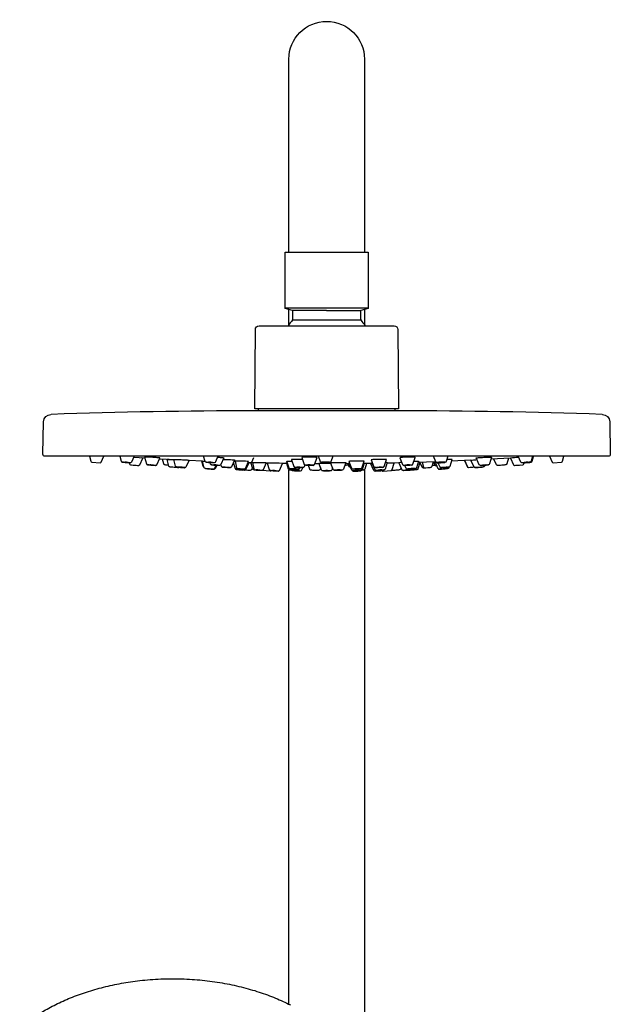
# Model space of a CAD drawing. Header units: millimetres. Extents: x -136 to 138, y -20 to 1247.
# Tile 8 of 8: x -81 to 75, y 986 to 1247. Entities that reach past the tile are written whole.
import ezdxf

# ---------------------------------------------------------------- set-up
doc = ezdxf.new("R2010")
doc.units = ezdxf.units.MM
doc.header["$MEASUREMENT"] = 0
doc.layers.add('DETAIL', color=7, linetype='Continuous', true_color=0x000000)

# ---------------------------------------------------------------- blocks, each defined once
blk = doc.blocks.new('241500_f')
at = {"layer": 'DETAIL'}
for p, q in [((-10, 1191.48), (-10, 1236.4)), ((10, 1236.4), (10, 1185.4)), ((-10, 1185.4), (-10, 1191.48)), ((-11, 1170.62), (-11, 1185.4)), ((-11, 1185.4), (11, 1185.4)), ((11, 1185.4), (11, 1170.47)), ((-11, 1170.47), (-11, 1170.62)), ((-11, 1170.62), (0, 1170.62)), ((-9, 1169.9), (-11, 1170.47)), ((-10, 1166.13), (-10, 1170.19)), ((-9, 1169.9), (-9, 1167.44)), ((0, 1169.9), (-9, 1169.9)), ((0, 1170.62), (11, 1170.62)), ((0, 1169.9), (9, 1169.9)), ((11, 1170.47), (9, 1169.9)), ((9, 1167.44), (9, 1169.9)), ((10, 1170.19), (10, 1166.13)), ((-9, 1167.44), (9, 1167.44)), ((-19, 1143.9), (-18.85, 1164.91)), ((-17.85, 1165.9), (17.85, 1165.9)), ((18.85, 1164.91), (19, 1143.9)), ((19, 1143.9), (-19, 1143.9)), ((19, 1143.4), (-19, 1143.4)), ((-18, 1143.4), (-18, 1143.9)), ((18, 1143.9), (18, 1143.4)), ((-74.99, 1131.91), (-74.84, 1140.51)), ((72.91, 1142.47), (72.91, 1142.47)), ((74.84, 1140.51), (74.99, 1131.91)), ((74.49, 1131.4), (-74.49, 1131.4)), ((-62.7, 1131.4), (-62.35, 1130.09)), ((-59.62, 1129.85), (-58.89, 1131.4)), ((-54.67, 1131.31), (-55.98, 1131.4)), ((-54.69, 1131.4), (-54.32, 1130.07)), ((-50.89, 1131.4), (-51.59, 1129.86)), ((-48.04, 1130.87), (-51.04, 1131.06)), ((-50.76, 1131.07), (-50.99, 1131.08)), ((-49.42, 1129.13), (-48.59, 1130.91)), ((-48.59, 1130.91), (-48.97, 1130.94)), ((-47.93, 1131.18), (-48.12, 1131.17)), ((-48.12, 1131.17), (-47.62, 1129.36)), ((-44.89, 1129.14), (-44.07, 1130.93)), ((-40.4, 1130.44), (-44.2, 1130.65)), ((-43.07, 1129.35), (-43.43, 1130.6)), ((-42.16, 1130.57), (-40.42, 1130.49)), ((-41.69, 1128.78), (-42.16, 1130.53)), ((-41.61, 1130.53), (-42.14, 1130.56)), ((-40.44, 1130.56), (-40.32, 1130.57)), ((-39.95, 1128.78), (-40.44, 1130.56)), ((-36.38, 1130.36), (-37.22, 1128.55)), ((-32.81, 1130.09), (-36.44, 1130.25)), ((-32.63, 1128.76), (-33.02, 1130.1)), ((-32.34, 1128.36), (-32.82, 1130.13)), ((-32.82, 1130.13), (-32.75, 1130.13)), ((-32.75, 1130.13), (-32.13, 1130.12)), ((-32.1, 1130.02), (-32.54, 1131.4)), ((-28.74, 1131.4), (-29.37, 1129.9)), ((-27.2, 1130.97), (-27.96, 1129.18)), ((-24.36, 1130.39), (-25.13, 1128.59)), ((-24.47, 1130.13), (-24.15, 1130.13)), ((-24.15, 1130.13), (-23.81, 1128.37)), ((-19.35, 1130.98), (-19.84, 1129.79)), ((-9.95, 1128.28), (-10.56, 1130.07)), ((-9.32, 1130.48), (-8.69, 1128.68)), ((-6.56, 1131.06), (-5.92, 1129.26)), ((-3.18, 1129.24), (-2.51, 1131.04)), ((-1.65, 1129.96), (-2.18, 1131.4)), ((1.62, 1131.4), (1.09, 1129.96)), ((9.34, 1128.27), (9.95, 1130.07)), ((11.73, 1130.43), (12.45, 1128.62)), ((15.19, 1128.7), (15.79, 1130.5)), ((19.35, 1130.99), (20.08, 1129.2)), ((22.82, 1129.3), (23.4, 1131.1)), ((23.09, 1130.12), (23.68, 1130.13)), ((24.29, 1130.1), (23.76, 1128.33)), ((28.88, 1129.9), (28.26, 1131.4)), ((32.05, 1131.4), (31.62, 1130.02)), ((32.67, 1130.57), (31.79, 1130.56)), ((32.63, 1128.76), (33.15, 1130.54)), ((38.13, 1130.33), (33.02, 1130.1)), ((36.44, 1130.25), (37.22, 1128.55)), ((37.3, 1128.55), (36.55, 1130.25)), ((38.96, 1128.55), (38.11, 1130.36)), ((40.33, 1129.15), (39.53, 1130.94)), ((39.75, 1130.46), (39.6, 1130.45)), ((43.58, 1131.15), (43.07, 1129.35)), ((48.59, 1130.91), (43.43, 1130.6)), ((44.88, 1129.14), (44.2, 1130.65)), ((48.04, 1130.87), (47.62, 1129.36)), ((48.58, 1130.92), (49.41, 1129.13)), ((51.3, 1129.86), (50.61, 1131.4)), ((54.41, 1131.4), (54.04, 1130.07)), ((54.32, 1130.07), (54.67, 1131.31)), ((55.98, 1131.4), (54.38, 1131.29)), ((58.89, 1131.4), (59.62, 1129.85)), ((62.35, 1130.09), (62.7, 1131.4)), ((-62.07, 1129.86), (-59.89, 1129.67)), ((-53.4, 1129.81), (-53.47, 1129.81)), ((-52.54, 1129.73), (-52.47, 1129.73)), ((-52.23, 1129.68), (-52.15, 1129.37)), ((-51.9, 1129.68), (-51.94, 1129.67)), ((-46.72, 1129.1), (-46.76, 1129.09)), ((-45.81, 1129.01), (-45.77, 1129.01)), ((-38.1, 1128.43), (-38.13, 1128.43)), ((-32.06, 1128.14), (-32.08, 1128.14)), ((-30.7, 1129.32), (-30.81, 1129.69)), ((-30.5, 1128.01), (-30.51, 1128.01)), ((-29.91, 1127.96), (-29.94, 1127.96)), ((-29.92, 1127.96), (-29.91, 1127.96)), ((-29.83, 1129.68), (-29.89, 1129.68)), ((-29.81, 1127.97), (-29.85, 1127.96)), ((-29.76, 1127.96), (-29.82, 1127.96)), ((-29.61, 1128.13), (-29.22, 1128.97)), ((-29.06, 1128.97), (-29.44, 1128.13)), ((-27.99, 1129.13), (-27.87, 1128.74)), ((-24.21, 1128.33), (-24.63, 1129.76)), ((-24.12, 1128.05), (-24.19, 1128.28)), ((-23.22, 1127.77), (-22.34, 1127.69)), ((-21.69, 1127.64), (-21.7, 1127.64)), ((-21.47, 1128.16), (-20.67, 1129.99)), ((-20.54, 1129.67), (-21.41, 1127.81)), ((-20.01, 1129.66), (-20.54, 1129.67)), ((-20.04, 1129.78), (-19.62, 1129.79)), ((-19.54, 1128.03), (-20.04, 1129.78)), ((-19.64, 1128.4), (-19.91, 1127.82)), ((-19.62, 1129.79), (-19.25, 1128.05)), ((-14.92, 1127.47), (-17.03, 1127.65)), ((-15.98, 1129.69), (-16.8, 1127.84)), ((-15.69, 1129.56), (-16.04, 1129.57)), ((-15.43, 1129.6), (-15.7, 1129.6)), ((-15.7, 1129.6), (-15.21, 1127.86)), ((-14.29, 1127.61), (-14.35, 1127.6)), ((-13.43, 1127.52), (-13.36, 1127.52)), ((-12.47, 1127.65), (-11.63, 1129.52)), ((-10.56, 1129.47), (-11.64, 1129.49)), ((-10.65, 1129.76), (-10.46, 1129.78)), ((-10.07, 1127.98), (-10.65, 1129.76)), ((-10, 986.62), (-10, 1127.86)), ((-7.81, 1127.65), (-7.95, 1127.65)), ((-7.67, 1127.97), (-7.43, 1127.93)), ((-7.32, 1127.89), (-7.14, 1128.37)), ((-7.14, 1128.37), (-7.21, 1128.21)), ((-7.08, 1128.5), (-7.1, 1128.43)), ((-6.32, 1128.42), (-6.62, 1127.69)), ((-5.78, 1129.09), (-5.95, 1128.64)), ((-4.48, 1127.94), (-4.84, 1128.97)), ((-1.97, 1129.4), (-3.12, 1129.41)), ((-1.37, 1127.76), (-2.03, 1129.56)), ((-1.58, 1128.32), (-1.74, 1127.91)), ((-1.13, 1129.71), (-1.19, 1129.71)), ((-0.08, 1129.67), (-0.18, 1129.67)), ((0, 1129.6), (1.1, 1129.6)), ((1.75, 1127.93), (1.05, 1129.73)), ((1.58, 1128.32), (1.37, 1127.76)), ((5.11, 1129.74), (4.48, 1127.94)), ((5.9, 1129.42), (4.99, 1129.42)), ((5.96, 1128.63), (5.65, 1129.42)), ((5.86, 1129.54), (6.08, 1129.56)), ((6.62, 1127.69), (5.86, 1129.54)), ((5.89, 1130.03), (6.6, 1128.21)), ((8.95, 1128.03), (8.86, 1128.01)), ((9.92, 1129.58), (9.36, 1127.81)), ((9.79, 1129.59), (9.92, 1129.58)), ((11.64, 1129.49), (9.88, 1129.46)), ((10, 1127.86), (10, 977.84)), ((10.56, 1129.47), (10.06, 1127.97)), ((11.63, 1129.53), (11.99, 1129.54)), ((12.47, 1127.65), (11.63, 1129.53)), ((12.01, 1129.71), (11.92, 1129.7)), ((11.92, 1129.7), (12.71, 1127.86)), ((13.37, 1128.47), (13.39, 1128.44)), ((14.92, 1127.47), (17.09, 1127.66)), ((15.98, 1129.77), (15.45, 1128)), ((17.81, 1129.6), (15.92, 1129.56)), ((17.25, 1127.64), (17.04, 1127.65)), ((17.1, 1127.66), (17.14, 1127.65)), ((17.35, 1127.88), (17.81, 1129.6)), ((19.08, 1129.63), (17.81, 1129.6)), ((19.06, 1129.68), (19.91, 1127.82)), ((19.64, 1128.4), (19.54, 1128.03)), ((21.02, 1128.16), (20.67, 1128.97)), ((21.48, 1127.72), (21.54, 1127.68)), ((24.6, 1129.79), (24.14, 1128.05)), ((28.61, 1129.92), (24.19, 1129.77)), ((24.63, 1129.76), (25.14, 1128.58)), ((25.24, 1129.81), (25.62, 1128.55)), ((27.87, 1128.74), (28.23, 1129.91)), ((28.33, 1129.91), (28.54, 1129.13)), ((28.84, 1129.99), (28.59, 1129.97)), ((28.59, 1129.97), (29.44, 1128.13)), ((28.7, 1128.96), (29.06, 1128.97)), ((29.4, 1129.68), (29.89, 1128.57)), ((29.96, 1127.96), (29.91, 1127.96)), ((30.1, 1129.68), (30.03, 1129.68)), ((30.35, 1128.01), (30.33, 1128.01)), ((31.2, 1129.77), (31.09, 1129.75)), ((31.31, 1128.09), (31.32, 1128.09)), ((31.55, 1128.09), (31.48, 1128.09)), ((32.21, 1128.5), (32.18, 1128.36)), ((32.39, 1128.53), (32.34, 1128.36)), ((39.26, 1128.37), (39.25, 1128.37)), ((40.81, 1128.51), (39.86, 1128.43)), ((40.83, 1128.51), (40.84, 1128.51)), ((41.75, 1129), (41.69, 1128.78)), ((49.69, 1128.96), (49.71, 1128.96)), ((49.76, 1128.96), (50.48, 1129.02)), ((50.45, 1129.02), (51.18, 1129.09)), ((50.9, 1129.07), (51.88, 1129.15)), ((51.1, 1129.08), (51.84, 1129.14)), ((52.02, 1129.68), (51.91, 1129.68)), ((52.14, 1129.37), (52.23, 1129.68)), ((53.47, 1129.79), (53.41, 1129.79)), ((59.89, 1129.67), (62.09, 1129.86))]:
    blk.add_line(p, q, dxfattribs=at)
at = {"layer": 'DETAIL', "extrusion": (0, 0, -1)}
for centre, radius, start, end in [((0, 1236.4), 10, 360, 180), ((0, 1159.5), 12, 138.5904, 147.769), ((17.85, 1164.9), 1, 0.4, 90), ((-17.85, 1164.9), 1, 89.8732, 179.6), ((72.84, 1140.47), 2, 0.9975, 88.1002), ((-72.84, 1140.47), 2, 91.8723, 179), ((74.49, 1131.9), 0.5, 269.7466, 1), ((-23.86, 1127.23), 2.91, 86.3598, 98.3815), ((-40.93, 1097.12), 33.36, 85.1607, 87.4855), ((-43.34, 1130.31), 0.882, 82.0551, 106.2728), ((-53.72, 1130.17), 0.338, 198.4767, 262.5744), ((-74.49, 1131.9), 0.502, 179.2499, 270), ((54.47, 1109.49), 20.39, 91.5747, 95.7534), ((51.47, 1150.05), 20.39, 271.5747, 275.7534), ((51.89, 1130.02), 0.346, 207.7587, 271.7107), ((48.09, 1105.39), 23.77, 92.0213, 95.5085), ((44.44, 1152.72), 23.77, 272.0213, 275.5085), ((39.64, 1128.87), 0.319, 277.5013, 343.2866), ((39.25, 1128.7), 0.324, 223.5354, 269.2612), ((37.76, 1138.48), 10.06, 272.1008, 277.5823), ((39.4, 1119.12), 9.4, 92.0045, 97.9097), ((37.51, 1128.7), 0.326, 206.5405, 273.5028), ((32.43, 1129.11), 0.408, 270.8809, 299.7021), ((32.31, 1128.86), 0.331, 282.8298, 341.1848), ((32.05, 1128.44), 0.302, 275.2563, 344.8556), ((31.75, 1130.16), 0.381, 273.1242, 338.3806), ((28.77, 1153.52), 25.59, 272.622, 277.4017), ((33.23, 1102.31), 25.86, 92.6364, 97.3884), ((30.24, 1140.76), 11.08, 269.7928, 277.5098), ((29.89, 1140.97), 12.98, 272.7354, 277.0442), ((31.99, 1116.62), 11.48, 92.5954, 97.4675), ((31.25, 1118.78), 11.08, 89.7928, 97.5098), ((30.35, 1129.45), 0.374, 273.2963, 339.1957), ((28.7, 1141.4), 12.44, 270.0849, 277.0854), ((29.98, 1116.71), 12.44, 90.0849, 97.0854), ((29.71, 1130.07), 0.383, 206.7748, 272.3726), ((29.72, 1128.26), 0.305, 205.8586, 265.3161), ((28.3, 1129.35), 0.384, 207.6592, 273.8436), ((25.93, 1138.96), 10.59, 269.3849, 277.7044), ((27.04, 1118.96), 9.61, 88.9591, 98.1302), ((26.25, 1133.28), 4.86, 269.3849, 277.7044), ((26.76, 1124.11), 4.41, 88.9591, 98.1302), ((25.47, 1128.76), 0.382, 207.1997, 275.2325), ((23.87, 1128.45), 0.362, 273.0879, 340.4987), ((23.84, 1128.13), 0.297, 275.1162, 344.9774), ((18.28, 1179.55), 52.02, 273.8026, 276.1611), ((23.63, 1115.64), 12.5, 90.0001, 97.067), ((22.06, 1140.76), 12.8, 270.0813, 276.9852), ((23.21, 1122.36), 5.74, 90.0011, 97.066), ((22.49, 1133.88), 5.87, 270.0816, 276.9852), ((21.68, 1127.94), 0.303, 205.1482, 271.3999), ((21.69, 1127.94), 0.299, 211.1783, 239.7382), ((19.68, 1146.79), 19.16, 271.7285, 275.4096), ((20.8, 1126.99), 2.7, 90.0215, 95.5447), ((20.2, 1127.97), 0.325, 206.2568, 272.1605), ((19.21, 1128.13), 0.343, 275.2162, 341.784), ((19.08, 1114.85), 12.98, 90.1871, 96.9378), ((17.15, 1142.77), 15.13, 270.6656, 276.4592), ((17.1, 1127.98), 0.336, 205.4807, 271.4012), ((14.89, 1127.77), 0.304, 216.5543, 275), ((15.34, 1107.45), 20.22, 91.5503, 95.7686), ((12.37, 1147.68), 20.22, 271.5503, 275.7686), ((9.7, 1128.13), 0.395, 271.7928, 337.5248), ((9.57, 1128.45), 0.42, 269.5237, 335.8242), ((8.41, 1136.46), 8.82, 269.2003, 278.4556), ((8.48, 1134.94), 6.98, 268.5244, 279.5776), ((8.98, 1128.04), 0.463, 280.0886, 309.5161), ((8.99, 1119.01), 8.82, 89.2003, 98.4556), ((8.54, 1131.21), 3.2, 268.5244, 279.5776), ((7.5, 1138.48), 11.01, 269.7757, 277.5357), ((8.7, 1121.17), 6.98, 88.5244, 99.5776), ((8.64, 1124.89), 3.2, 88.5244, 99.5776), ((7.35, 1133.97), 5.6, 267.7848, 280.8017), ((8.28, 1118.97), 8.68, 91.6805, 98.1347), ((7.34, 1130.99), 2.57, 267.7788, 280.8006), ((7.68, 1128.06), 0.398, 206.3662, 272.3315), ((7.3, 1122.97), 5.6, 87.7788, 100.8006), ((7.42, 1127.82), 0.117, 86.9345, 144.0963), ((7.32, 1125.95), 2.57, 87.7788, 100.8006), ((7.26, 1128.2), 0.0516, 89.5606, 161.5347), ((6.97, 1127.87), 0.384, 206.8526, 272.354), ((6.34, 1128.84), 0.435, 207.2069, 273.437), ((5.98, 1128.64), 0.0263, 100.7504, 177.2443), ((0.23, 1091.55), 38.05, 87.2807, 90.3392), ((1.29, 1130.13), 0.399, 270.9282, 335.6932), ((0.98, 1127.95), 0.431, 267.9498, 333.9955), ((-0.71, 1130.15), 0.425, 205.7315, 271.6104), ((-0.99, 1127.94), 0.428, 205.8541, 271.7553), ((-1.75, 1127.92), 0.0173, 343.2408, 71.8612), ((-2.11, 1128.1), 0.419, 268.2392, 333.581), ((-4.1, 1128.11), 0.41, 204.5804, 269.5311), ((-6.32, 1128.82), 0.41, 269.2922, 332.5341), ((-6.99, 1127.89), 0.417, 264.3949, 331.3295), ((-8.06, 1121.47), 6.68, 80.1896, 91.6162), ((-8.01, 1125.03), 3.06, 80.1896, 91.6162), ((-7.89, 1134.63), 6.68, 260.1896, 271.6162), ((-7.94, 1131.07), 3.06, 260.1896, 271.6162), ((-9.01, 1127.95), 0.379, 201.4807, 266.736), ((-12.77, 1127.81), 0.336, 268.9772, 333.0785), ((-14.05, 1120.45), 8.11, 81.1634, 91.0299), ((-12.45, 1146.45), 18.99, 264.0943, 268.5868), ((-14.75, 1115.52), 12.31, 82.8786, 90), ((-15.26, 1108.68), 18.99, 84.0943, 88.5868), ((-13.93, 1124.79), 3.72, 81.1634, 91.0299), ((-13.42, 1139.96), 12.31, 262.8786, 270), ((-13.6, 1136.49), 8.11, 261.1634, 271.0299), ((-13.72, 1132.15), 3.72, 261.1634, 271.0299), ((-14.88, 1127.99), 0.358, 214.0181, 261.7119), ((-15.09, 1128.14), 0.383, 200.872, 268.4217), ((-15.67, 1128.03), 1.77, 86.0294, 100.107), ((-17.3, 1127.84), 0.203, 270.6721, 310.4323), ((-19.56, 1149.05), 21.42, 264.2657, 268.0662), ((-21.91, 1118.1), 11.05, 82.4807, 90), ((-23.02, 1106.42), 21.42, 84.2657, 88.0662), ((-21, 1140.01), 11.05, 262.4807, 270), ((-21.35, 1128.32), 0.363, 266.279, 333.4416), ((-21.69, 1127.96), 0.316, 270.4227, 310.686), ((-22.82, 1121.3), 6.8, 83.4842, 89.449), ((-22.11, 1132.89), 4.88, 262.3117, 270.6215), ((-22.33, 1128.14), 0.331, 206.2041, 262.159), ((-23.42, 1128.45), 0.359, 199.2851, 266.2597), ((-29.22, 1130.08), 0.386, 267.4982, 332.9755), ((-29.32, 1145.43), 17.48, 261.5163, 268.4953), ((-31.5, 1120.44), 7.66, 81.2484, 88.5523), ((-29.85, 1139.42), 11.42, 262.5892, 267.4856), ((-30.51, 1139.67), 11.29, 262.5553, 270.3532), ((-32.96, 1103.36), 24.81, 84.3906, 87.4901), ((-32.43, 1110.87), 17.7, 83.9676, 88.9408), ((-30.92, 1133.61), 5.18, 262.5553, 270.3532), ((-31.8, 1120.39), 8.12, 83.9676, 88.9408), ((-31.26, 1130.16), 0.378, 201.3659, 266.6043), ((-31.88, 1128.45), 0.312, 196.8037, 265.7717), ((-36.7, 1151.49), 23.13, 264.2299, 267.8874), ((-39.23, 1128.68), 0.307, 267.6551, 333.9538), ((-39.25, 1128.67), 0.295, 291.3469, 319.0788), ((-37.17, 1164.91), 36.59, 263.3285, 266.7085), ((-41.76, 1112.24), 16.3, 83.2584, 86.7452), ((-43.06, 1098.19), 30.42, 84.5059, 86.892), ((-40.64, 1129.3), 0.341, 266.7116, 333.723), ((-40.48, 1146.6), 17.64, 263.9464, 268.8786), ((-42.95, 1111.51), 17.64, 83.9464, 88.8786), ((-41.4, 1128.87), 0.306, 195.7691, 265.0216), ((-42.75, 1129.45), 0.333, 197.2673, 263.4773), ((-45.18, 1129.29), 0.331, 267.7114, 332.9701), ((-45.26, 1129.23), 0.272, 271.4021, 338.7507), ((-53.92, 1091.01), 38.19, 83.6852, 85.4677), ((-51.6, 1130.01), 0.337, 268.8667, 333.0366), ((-51.29, 1148.58), 18.91, 264.0875, 268.6026), ((-54.08, 1110.96), 18.91, 84.0875, 88.6026)]:
    blk.add_arc(centre, radius, start, end, dxfattribs=at)
at = {"layer": 'DETAIL'}
for centre, radius, start, end in [((0, 1159.5), 12, 138.5904, 147.769), ((-18.99, -425.86), 1569.26, 90.00015, 91.9648), ((18.98, -426.75), 1570.15, 88.03576, 89.9993), ((-62.06, 1130.16), 0.302, 195.2282, 267.9229), ((-54, 1130.17), 0.337, 198.0204, 262.9347), ((-7.65, 1092.37), 38.2, 88.0914, 90), ((32.82, 1128.97), 1.61, 78.2312, 95.4597), ((56.81, 1029.55), 101.7, 93.4149, 94.6425), ((62.06, 1130.16), 0.3, 275.0004, 345.0002), ((-59.89, 1129.97), 0.3, 270.0012, 335.0002), ((-52.43, 1136.26), 6.54, 260.8918, 269.0884), ((-53.3, 1125.68), 4.14, 78.4129, 91.3448), ((-49.69, 1129.26), 0.299, 270.1207, 335.0876), ((-47.31, 1129.46), 0.325, 197.3571, 261.9459), ((-45.62, 1136.73), 7.72, 261.5062, 268.5737), ((-46.69, 1124.06), 5.04, 79.4837, 90.3132), ((-45.18, 1129.29), 0.331, 267.7068, 332.9741), ((-40.46, 1106.11), 22.47, 84.3134, 87.8659), ((-39.22, 1128.64), 0.268, 279.7405, 321.0436), ((-36.74, 1150.83), 22.47, 264.3134, 267.8659), ((-30.49, 1135.1), 5.37, 262.6974, 270), ((-30.99, 1124.44), 5.37, 82.6974, 90), ((-29.89, 1128.27), 0.317, 265.9686, 333.8672), ((-29.05, 1134.58), 5.57, 262.8297, 270), ((-29.63, 1123.53), 5.57, 82.8297, 90), ((-27.53, 1128.87), 0.369, 200.0935, 266.8254), ((-26.75, 1082.5), 45.42, 83.6179, 86.3534), ((-23.56, 1128.39), 0.251, 184.9756, 255.8189), ((-24.52, 1108.17), 19.65, 83.5094, 86.3985), ((-21.81, 1128.34), 0.379, 263.4748, 332.4089), ((-18.99, 1128.09), 0.261, 187.6761, 258.9079), ((-18.78, 1118.81), 8.98, 84.1987, 88.6764), ((-17.81, 1133.01), 5.32, 262.6558, 270.2194), ((-15.83, 1017.74), 111.86, 87.8468, 89.7922), ((-14.89, 1127.97), 0.338, 198.5394, 262.6778), ((-13.33, 1134), 6.48, 260.855, 269.1168), ((-14.18, 1123.55), 4.06, 78.2882, 91.4545), ((-12.77, 1127.81), 0.336, 268.9708, 333.0741), ((-8.51, 1132.58), 4.89, 262.3441, 270), ((-8.89, 1122.89), 4.89, 82.3441, 90), ((-8.33, 1128.84), 0.393, 203.1391, 267.8622), ((-7.75, 1132.88), 5.36, 262.6885, 270), ((-8.25, 1122.25), 5.36, 82.6885, 90), ((-5.56, 1129.42), 0.395, 203.6771, 268.2679), ((-4.62, 1131), 1.99, 257.5491, 273.2649), ((-4.48, 1127.11), 1.99, 77.5491, 93.2649), ((-3.57, 1129.43), 0.436, 267.1778, 333.2563), ((-0.41, 1128.37), 1.45, 85.0633, 104.9448), ((-0.4, 1131.22), 1.5, 255.3496, 274.7335), ((-0.12, 1126.14), 1.47, 85.1662, 104.7959), ((-0.12, 1128.99), 1.47, 255.2041, 274.8338), ((-0.16, 1128.32), 1.5, 75.3496, 94.7335), ((-0.16, 1131.17), 1.45, 265.0633, 284.9448), ((0.12, 1126.14), 1.47, 75.2041, 94.8338), ((0.12, 1128.99), 1.47, 265.1662, 284.7959), ((3.07, 1125.5), 2.28, 87.3188, 101.5376), ((3.15, 1129.97), 2.28, 267.3188, 281.5376), ((6.97, 1128.4), 0.41, 206.3638, 272.1061), ((8.5, 1116.65), 11.01, 89.7757, 97.5357), ((7.5, 1138.48), 11.01, 269.7757, 277.5357), ((8.23, 1122.56), 5.05, 89.7757, 97.5357), ((7.77, 1132.57), 5.05, 269.7757, 277.5357), ((8.98, 1128.42), 0.388, 272.9019, 337.3329), ((12.82, 1128.81), 0.413, 207.066, 273.2707), ((13.06, 1128.04), 0.398, 208.0012, 276.0787), ((13.17, 1136.79), 9.28, 271.5503, 275.7686), ((14.54, 1118.33), 9.28, 91.5503, 95.7686), ((14.42, 1121.74), 6.04, 90.2317, 96.8897), ((13.76, 1133.73), 6.04, 270.2315, 276.8895), ((14.89, 1127.77), 0.304, 216.5543, 275), ((14.81, 1128.87), 0.413, 270.3873, 335.7545), ((17.06, 1127.96), 0.3, 275, 345), ((20.13, 1115.93), 13.79, 91.0859, 94.4644), ((20.2, 1127.96), 0.322, 206.0446, 271.4241), ((20.42, 1129.37), 0.384, 206.171, 271.1666), ((20.36, 1139.61), 11.93, 272.2688, 275.3993), ((21.62, 1124.71), 4.39, 89.4156, 98.1037), ((22.22, 1115.86), 11.93, 92.2688, 95.3993), ((21.29, 1133.4), 4.39, 269.4156, 278.1037), ((23.16, 1115.64), 12.5, 89.9996, 97.0672), ((21.65, 1140.26), 12.31, 269.9435, 277.1233), ((22.44, 1129.46), 0.41, 270.3967, 336.3525), ((25.83, 1128.58), 0.209, 189.3076, 261.5518), ((28.74, 1129.15), 0.197, 185.7976, 258.3668), ((30.75, 1118.93), 10.93, 89.7589, 97.5619), ((29.73, 1128.27), 0.316, 206.7532, 273.1753), ((29.76, 1140.61), 10.93, 269.7586, 277.562), ((30.48, 1124.8), 5.02, 89.7586, 97.562), ((30.21, 1128.74), 0.359, 206.8355, 275.0276), ((30.03, 1134.74), 5.02, 269.7586, 277.562), ((32.29, 1128.87), 0.352, 273.6138, 341.3513), ((37.27, 1128.69), 0.143, 247.8452, 280.6356), ((37.56, 1128.66), 0.285, 202.9014, 260.6975), ((41.16, 1136.94), 7.93, 271.0699, 276.1052), ((42.27, 1121.17), 7.93, 91.0699, 96.1052), ((49.69, 1129.26), 0.301, 205.582, 270.6424), ((51.85, 1129.45), 0.302, 275.4284, 344.7972), ((52.13, 1136.65), 6.93, 271.0104, 278.6996), ((53.36, 1120.62), 9.2, 91.5259, 95.784), ((53.14, 1129.74), 0.0755, 56.7395, 108.2974), ((59.89, 1129.97), 0.3, 205.002, 270.0004)]:
    blk.add_arc(centre, radius, start, end, dxfattribs=at)
for points, knots in [([(-44.07, 1130.93), (-44.08, 1130.94), (-44.12, 1130.95), (-44.26, 1130.97), (-44.78, 1131.02), (-45.72, 1131.09), (-46.85, 1131.15), (-47.62, 1131.18), (-47.93, 1131.18)], [-7.160751, -7.160751, -7.160751, -7.160751, -7.136179, -7.048025, -6.714836, -5.577354, -4.22969, -3.284597, -3.284597, -3.284597, -3.284597]), ([(-40.32, 1130.57), (-40.2, 1130.57), (-39.91, 1130.56), (-39.16, 1130.54), (-38.13, 1130.49), (-37.15, 1130.43), (-36.6, 1130.39), (-36.44, 1130.38), (-36.4, 1130.37), (-36.38, 1130.36)], [2.332899, 2.332899, 2.332899, 2.332899, 2.680703, 3.216785, 4.58508, 5.799137, 6.159603, 6.258671, 6.282211, 6.282211, 6.282211, 6.282211]), ([(-28.85, 1131.14), (-28.81, 1131.14), (-28.57, 1131.13), (-28.17, 1131.1), (-27.71, 1131.07), (-27.38, 1131.03), (-27.22, 1131), (-27.2, 1130.98), (-27.2, 1130.97)], [-0.7480293, -0.7480293, -0.7480293, -0.7480293, -0.7272691, -0.6363441, -0.5454191, -0.4544941, -0.3635691, -0.2954545, -0.2954545, -0.2954545, -0.2954545]), ([(-27.37, 1130.57), (-26.71, 1130.56), (-25.8, 1130.53), (-24.82, 1130.47), (-24.49, 1130.43), (-24.39, 1130.41), (-24.37, 1130.41), (-24.36, 1130.39)], [-3.029722, -3.029722, -3.029722, -3.029722, -1.035528, -0.285353, -0.076114, -0.018379, 0, 0, 0, 0]), ([(-20.67, 1129.99), (-20.68, 1129.99), (-20.71, 1130), (-20.82, 1130.02), (-21.23, 1130.05), (-22.36, 1130.1), (-23.41, 1130.13), (-24.15, 1130.13)], [0, 0, 0, 0, 0.016352, 0.086196, 0.348205, 1.246656, 3.487418, 3.487418, 3.487418, 3.487418]), ([(-10.56, 1130.07), (-10.56, 1130.07), (-10.54, 1130.08), (-10.41, 1130.1), (-10.08, 1130.12), (-9.66, 1130.13), (-9.34, 1130.13), (-9.2, 1130.13)], [1.8873325, 1.8873325, 1.8873325, 1.8873325, 1.9333464, 2.0242555, 2.1151646, 2.2060737, 2.2774274, 2.2774274, 2.2774274, 2.2774274]), ([(-7.65, 1130.57), (-7.85, 1130.57), (-8.22, 1130.57), (-8.7, 1130.55), (-9.07, 1130.53), (-9.28, 1130.51), (-9.32, 1130.49), (-9.32, 1130.48)], [1.2724614, 1.2724614, 1.2724614, 1.2724614, 1.3633705, 1.4542796, 1.5451886, 1.6360977, 1.7093084, 1.7093084, 1.7093084, 1.7093084]), ([(-2.51, 1131.04), (-2.5, 1131.05), (-2.54, 1131.07), (-2.73, 1131.1), (-3.09, 1131.14), (-3.57, 1131.16), (-4.13, 1131.18), (-4.52, 1131.18), (-4.71, 1131.18)], [-1.5975585, -1.5975585, -1.5975585, -1.5975585, -1.5250468, -1.4341377, -1.3432286, -1.2523195, -1.1614104, -1.0705013, -1.0705013, -1.0705013, -1.0705013]), ([(8.43, 1130.13), (8.12, 1130.13), (7.53, 1130.12), (6.76, 1130.1), (6.24, 1130.08), (5.98, 1130.05), (5.92, 1130.04), (5.9, 1130.03), (5.89, 1130.03)], [0.41279, 0.41279, 0.41279, 0.41279, 1.34854, 2.17369, 2.748663, 2.906616, 2.945972, 2.956474, 2.956474, 2.956474, 2.956474]), ([(9.95, 1130.07), (9.95, 1130.07), (9.93, 1130.08), (9.78, 1130.1), (9.45, 1130.12), (8.99, 1130.13), (8.62, 1130.13), (8.43, 1130.13)], [0, 0, 0, 0, 0.0491577, 0.1400668, 0.2309759, 0.321885, 0.4127896, 0.4127896, 0.4127896, 0.4127896]), ([(14.44, 1130.57), (14.28, 1130.57), (13.95, 1130.57), (13.33, 1130.56), (12.65, 1130.53), (12.09, 1130.5), (11.81, 1130.46), (11.74, 1130.44), (11.73, 1130.43), (11.73, 1130.43)], [0.388641, 0.388641, 0.388641, 0.388641, 0.874414, 1.371183, 2.262695, 2.902019, 3.063072, 3.101676, 3.116647, 3.116647, 3.116647, 3.116647]), ([(22.23, 1131.18), (22.06, 1131.18), (21.73, 1131.18), (21.08, 1131.16), (20.36, 1131.13), (19.75, 1131.08), (19.45, 1131.04), (19.37, 1131.01), (19.35, 1131), (19.35, 1130.99)], [-6.419401, -6.419401, -6.419401, -6.419401, -5.918065, -5.423108, -4.459464, -3.770355, -3.58539, -3.539264, -3.519777, -3.519777, -3.519777, -3.519777]), ([(39.53, 1130.94), (39.54, 1130.95), (39.56, 1130.96), (39.68, 1130.98), (40.13, 1131.03), (41, 1131.1), (41.96, 1131.15), (42.73, 1131.17), (43.07, 1131.18), (43.22, 1131.18)], [-8.840852, -8.840852, -8.840852, -8.840852, -8.827688, -8.76151, -8.482536, -7.456232, -6.156327, -5.587231, -5.13947, -5.13947, -5.13947, -5.13947]), ([(52.23, 1129.68), (52.56, 1129.69), (53.05, 1129.72), (53.65, 1129.78), (53.98, 1129.82), (54.18, 1129.87), (54.28, 1129.98), (54.31, 1130.03), (54.32, 1130.07)], [-2.73349, -2.73349, -2.73349, -2.73349, -1.729932, -1.254028, -0.939458, -0.721313, -0.623897, -0.52662, -0.52662, -0.52662, -0.52662]), ([(-52.15, 1129.37), (-52.12, 1129.25), (-51.98, 1129.15), (-51.75, 1129.14), (-51.38, 1129.1), (-50.78, 1129.05), (-50.19, 1128.99), (-49.83, 1128.97), (-49.72, 1128.96), (-49.69, 1128.96)], [0.635774, 0.635774, 0.635774, 0.635774, 0.983662, 1.088431, 1.329629, 2.108794, 2.88004, 3.108845, 3.204145, 3.204145, 3.204145, 3.204145]), ([(-41.75, 1129), (-41.87, 1129.01), (-42.1, 1129.03), (-42.4, 1129.06), (-42.64, 1129.09), (-42.83, 1129.12), (-42.99, 1129.19), (-43.05, 1129.29), (-43.07, 1129.35)], [0, 0, 0, 0, 0.362685, 0.681364, 0.927292, 1.078528, 1.257671, 1.426548, 1.426548, 1.426548, 1.426548]), ([(-39.25, 1128.37), (-39.29, 1128.37), (-39.41, 1128.38), (-39.77, 1128.4), (-40.33, 1128.45), (-40.89, 1128.5), (-41.26, 1128.54), (-41.45, 1128.56), (-41.61, 1128.61), (-41.67, 1128.73), (-41.69, 1128.78)], [0.251225, 0.251225, 0.251225, 0.251225, 0.379745, 0.620461, 1.337757, 2.05968, 2.308521, 2.444232, 2.627257, 2.806696, 2.806696, 2.806696, 2.806696]), ([(-19.62, 1129.79), (-18.87, 1129.79), (-17.79, 1129.77), (-16.61, 1129.73), (-16.15, 1129.71), (-16.03, 1129.7), (-15.99, 1129.69), (-15.98, 1129.69), (-15.98, 1129.69)], [2.425878, 2.425878, 2.425878, 2.425878, 4.671855, 5.676784, 5.963495, 6.03937, 6.059675, 6.070464, 6.070464, 6.070464, 6.070464]), ([(-7.21, 1128.21), (-7.22, 1128.19), (-7.24, 1128.16), (-7.29, 1128.09), (-7.37, 1128.03), (-7.52, 1127.99), (-7.63, 1127.98), (-7.7, 1127.97)], [3.6692083, 3.6692083, 3.6692083, 3.6692083, 3.7265812, 3.7881132, 3.9109838, 4.0431903, 4.2445673, 4.2445673, 4.2445673, 4.2445673]), ([(-2.96, 1127.64), (-3.08, 1127.64), (-3.31, 1127.64), (-3.71, 1127.66), (-4.06, 1127.69), (-4.36, 1127.76), (-4.46, 1127.88), (-4.48, 1127.94)], [1.750796, 1.750796, 1.750796, 1.750796, 2.118645, 2.453423, 2.94985, 3.172651, 3.366899, 3.366899, 3.366899, 3.366899]), ([(-1.74, 1127.91), (-1.75, 1127.88), (-1.78, 1127.83), (-1.86, 1127.74), (-2.07, 1127.68), (-2.45, 1127.65), (-2.76, 1127.64), (-2.96, 1127.64)], [0.439998, 0.439998, 0.439998, 0.439998, 0.528336, 0.615191, 0.809469, 1.17119, 1.750796, 1.750796, 1.750796, 1.750796]), ([(1.05, 1129.73), (1.05, 1129.73), (1.1, 1129.74), (1.31, 1129.76), (1.69, 1129.77), (2.19, 1129.78), (2.76, 1129.79), (3.16, 1129.79), (3.35, 1129.79)], [1.9292351, 1.9292351, 1.9292351, 1.9292351, 1.9974169, 2.088326, 2.1792351, 2.2701442, 2.3610532, 2.4519623, 2.4519623, 2.4519623, 2.4519623]), ([(3.35, 1129.79), (3.55, 1129.79), (3.93, 1129.79), (4.44, 1129.78), (4.83, 1129.77), (5.07, 1129.76), (5.11, 1129.75), (5.11, 1129.74)], [-0.4545455, -0.4545455, -0.4545455, -0.4545455, -0.3635676, -0.2725897, -0.1816118, -0.0906339, 0, 0, 0, 0]), ([(5.78, 1129.09), (5.76, 1129.08), (5.73, 1129.06), (5.63, 1129.03), (5.33, 1128.98), (5.05, 1128.97), (4.84, 1128.96)], [0, 0, 0, 0, 0.0589774, 0.124918, 0.3066179, 0.9584902, 0.9584902, 0.9584902, 0.9584902]), ([(10.06, 1127.97), (10.05, 1127.94), (10.03, 1127.9), (9.97, 1127.82), (9.83, 1127.75), (9.59, 1127.71), (9.4, 1127.69), (9.27, 1127.68)], [0, 0, 0, 0, 0.0720427, 0.1466356, 0.2982533, 0.5171552, 0.8863201, 0.8863201, 0.8863201, 0.8863201]), ([(19.54, 1128.03), (19.53, 1127.99), (19.5, 1127.93), (19.38, 1127.82), (19.14, 1127.77), (18.76, 1127.72), (18.14, 1127.67), (17.63, 1127.64), (17.3, 1127.64)], [2.570974, 2.570974, 2.570974, 2.570974, 2.677639, 2.782994, 3.034138, 3.403514, 3.923423, 4.915623, 4.915623, 4.915623, 4.915623]), ([(24.14, 1128.05), (24.13, 1128.02), (24.11, 1127.97), (24.03, 1127.87), (23.91, 1127.83), (23.73, 1127.81), (23.36, 1127.77), (22.78, 1127.72), (22.21, 1127.67), (21.84, 1127.65), (21.73, 1127.64), (21.69, 1127.64)], [1.796112, 1.796112, 1.796112, 1.796112, 1.884598, 1.971077, 2.149583, 2.269079, 2.517451, 3.261898, 4.002666, 4.242893, 4.357759, 4.357759, 4.357759, 4.357759]), ([(25.14, 1128.58), (25.17, 1128.5), (25.3, 1128.4), (25.48, 1128.38), (25.63, 1128.37), (25.73, 1128.37), (25.78, 1128.37)], [0, 0, 0, 0, 0.2693515, 0.4310817, 0.5601997, 0.7217182, 0.7217182, 0.7217182, 0.7217182]), ([(25.8, 1128.37), (26.11, 1128.37), (26.57, 1128.39), (27.14, 1128.44), (27.48, 1128.48), (27.71, 1128.53), (27.83, 1128.64), (27.86, 1128.71), (27.87, 1128.74)], [4.970657, 4.970657, 4.970657, 4.970657, 5.898167, 6.35419, 6.68241, 6.941707, 7.049173, 7.157428, 7.157428, 7.157428, 7.157428]), ([(28.69, 1128.96), (28.59, 1128.96), (28.45, 1128.96), (28.29, 1128.98), (28.14, 1129), (28.04, 1129.05), (27.99, 1129.13)], [0, 0, 0, 0, 0.30651, 0.4137886, 0.4935559, 0.748366, 0.748366, 0.748366, 0.748366]), ([(32.34, 1128.36), (32.33, 1128.33), (32.31, 1128.28), (32.27, 1128.24), (32.2, 1128.17), (32, 1128.12), (31.6, 1128.08), (31.03, 1128.03), (30.44, 1127.98), (30.08, 1127.96), (29.94, 1127.96)], [0.176745, 0.176745, 0.176745, 0.176745, 0.271089, 0.331864, 0.362376, 0.553692, 0.935404, 1.589812, 2.271952, 2.68953, 2.68953, 2.68953, 2.68953]), ([(47.62, 1129.36), (47.61, 1129.33), (47.58, 1129.27), (47.51, 1129.19), (47.41, 1129.14), (47.21, 1129.11), (46.83, 1129.06), (46.29, 1129.01), (45.75, 1128.98), (45.4, 1128.96), (45.26, 1128.96)], [1.569235, 1.569235, 1.569235, 1.569235, 1.667516, 1.769896, 1.867438, 1.993168, 2.394512, 2.99882, 3.615994, 4.039875, 4.039875, 4.039875, 4.039875])]:
    blk.add_open_spline(points, degree=3, knots=knots, dxfattribs=at)
for points in [[(-4.71, 1131.18), (-4.91, 1131.18), (-5.29, 1131.18), (-5.8, 1131.16), (-6.22, 1131.14), (-6.48, 1131.1), (-6.55, 1131.08), (-6.56, 1131.06)], [(15.79, 1130.5), (15.77, 1130.52), (15.68, 1130.53), (15.4, 1130.55), (14.97, 1130.57), (14.63, 1130.57), (14.44, 1130.57)], [(23.4, 1131.1), (23.41, 1131.11), (23.36, 1131.14), (23.12, 1131.16), (22.74, 1131.18), (22.41, 1131.18), (22.23, 1131.18)]]:
    blk.add_open_spline(points, degree=3, dxfattribs=at)
for points, weights in [([(-53.51, 1129.77), (-54.45, 1129.86), (-53.91, 1129.86)], [1, 0.707106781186, 1]), ([(-52.43, 1129.77), (-51.48, 1129.67), (-52.03, 1129.67)], [1, 0.707106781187, 1]), ([(-46.73, 1129.06), (-47.71, 1129.15), (-47.25, 1129.15)], [1, 0.707106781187, 1]), ([(-45.81, 1129.06), (-44.82, 1128.96), (-45.28, 1128.96)], [1, 0.707106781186, 1]), ([(-39.62, 1128.56), (-39.99, 1128.57), (-38.97, 1128.47)], [1, 0.707106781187, 1]), ([(-39.09, 1128.51), (-39.11, 1128.51), (-39.07, 1128.51)], [0.874147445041, 0.908470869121, 1]), ([(-37.58, 1128.37), (-37.21, 1128.37), (-38.23, 1128.47)], [1, 0.707106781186, 1]), ([(-31.69, 1129.77), (-32.23, 1129.86), (-31.29, 1129.86)], [1, 0.707106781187, 1]), ([(-31.48, 1128.09), (-31.5, 1128.09), (-31.47, 1128.09)], [0.890165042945, 0.926776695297, 1]), ([(-30.99, 1129.81), (-31.43, 1129.81), (-31.18, 1129.77)], [1, 0.707106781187, 1]), ([(-30.49, 1129.73), (-30.06, 1129.73), (-30.31, 1129.77)], [1, 0.707106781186, 1]), ([(-30.23, 1129.06), (-30.86, 1129.15), (-29.96, 1129.15)], [1, 0.707106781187, 1]), ([(-29.8, 1129.77), (-29.26, 1129.68), (-30.2, 1129.67)], [1, 0.707106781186, 1]), ([(-29.63, 1129.1), (-30.04, 1129.1), (-29.75, 1129.06)], [1, 0.707106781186, 1]), ([(-29.05, 1129.01), (-28.64, 1129.01), (-28.93, 1129.06)], [1, 0.707106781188, 1]), ([(-28.45, 1129.06), (-27.82, 1128.96), (-28.72, 1128.96)], [1, 0.707106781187, 1]), ([(-27.35, 1128.47), (-28.05, 1128.56), (-27.22, 1128.56)], [1, 0.707106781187, 1]), ([(-26.9, 1128.47), (-27.22, 1128.51), (-26.84, 1128.51)], [1, 0.707106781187, 1]), ([(-26.13, 1128.47), (-25.81, 1128.43), (-26.19, 1128.43)], [1, 0.707106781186, 1]), ([(-25.68, 1128.47), (-24.98, 1128.38), (-25.81, 1128.37)], [1, 0.707106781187, 1]), ([(-23.61, 1128.05), (-24.39, 1128.15), (-23.63, 1128.15)], [1, 0.707106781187, 1]), ([(-23.2, 1128.05), (-23.56, 1128.09), (-23.21, 1128.09)], [1, 0.707106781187, 1]), ([(-22.5, 1128.05), (-22.14, 1128.01), (-22.49, 1128.01)], [1, 0.707134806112, 0.99994395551]), ([(-22.09, 1128.05), (-21.31, 1127.96), (-22.07, 1127.96)], [1, 0.70717411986, 0.999865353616]), ([(-18.85, 1127.74), (-19.71, 1127.83), (-19.04, 1127.83)], [1, 0.707106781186, 1]), ([(-18.58, 1127.78), (-18.88, 1127.79), (-18.49, 1127.74)], [1, 0.707106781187, 1]), ([(-17.79, 1127.69), (-17.48, 1127.7), (-17.88, 1127.74)], [1, 0.707106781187, 1]), ([(-17.51, 1127.74), (-16.66, 1127.63), (-17.32, 1127.64)], [1, 0.707106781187, 1]), ([(-14.4, 1127.56), (-15.34, 1127.66), (-14.8, 1127.66)], [1, 0.707106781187, 1]), ([(-13.31, 1127.56), (-12.37, 1127.47), (-12.92, 1127.47)], [1, 0.707106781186, 1]), ([(-10.07, 1127.98), (-10.08, 1128.03), (-9.62, 1128.05)], [0.892650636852, 0.813135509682, 0.895336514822]), ([(-9.71, 1127.74), (-10.12, 1127.82), (-9.11, 1127.83)], [1, 0.707106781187, 1]), ([(-9.64, 1128.05), (-9.93, 1128.15), (-8.88, 1128.15)], [1, 0.707106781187, 1]), ([(-8.89, 1127.78), (-9.35, 1127.78), (-9.17, 1127.74)], [1, 0.707106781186, 1]), ([(-9.07, 1128.05), (-9.2, 1128.09), (-8.72, 1128.09)], [1, 0.707106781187, 1]), ([(-8.94, 1127.56), (-9.31, 1127.63), (-8.85, 1127.65)], [1, 0.78033008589, 0.890165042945]), ([(-8.51, 1127.69), (-8.05, 1127.69), (-8.24, 1127.74)], [1, 0.707106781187, 1]), ([(-8.25, 1127.61), (-8.68, 1127.61), (-8.43, 1127.56)], [1, 0.707106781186, 1]), ([(-8.11, 1128.05), (-7.97, 1128.01), (-8.45, 1128.01)], [1, 0.707106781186, 1]), ([(-8.4, 1128.47), (-8.59, 1128.56), (-7.52, 1128.56)], [1, 0.707106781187, 1]), ([(-7.54, 1128.05), (-7.25, 1127.96), (-8.3, 1127.96)], [1, 0.707106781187, 1]), ([(-7.69, 1127.74), (-7.28, 1127.66), (-8.29, 1127.64)], [1, 0.707106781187, 1]), ([(-7.82, 1128.47), (-7.91, 1128.51), (-7.42, 1128.51)], [1, 0.707106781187, 1]), ([(-7.75, 1127.52), (-7.32, 1127.52), (-7.57, 1127.56)], [1, 0.707106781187, 1]), ([(-7.06, 1127.56), (-6.51, 1127.47), (-7.46, 1127.47)], [1, 0.707106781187, 1]), ([(-6.83, 1128.47), (-6.75, 1128.43), (-7.24, 1128.43)], [1, 0.707106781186, 1]), ([(-6.25, 1128.47), (-6.06, 1128.37), (-7.13, 1128.37)], [1, 0.707106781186, 1]), ([(-5.64, 1129.06), (-5.73, 1129.15), (-4.65, 1129.15)], [1, 0.707106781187, 1]), ([(-4.45, 1128.96), (-5.54, 1128.96), (-5.64, 1129.06)], [1, 0.707106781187, 1]), ([(-4.6, 1129.1), (-5.09, 1129.1), (-5.05, 1129.06)], [1, 0.707106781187, 1]), ([(-4.65, 1129.15), (-3.56, 1129.15), (-3.47, 1129.06)], [1, 0.707106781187, 1]), ([(-4.51, 1129.01), (-4.01, 1129.01), (-4.05, 1129.06)], [1, 0.707106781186, 1]), ([(-3.47, 1129.06), (-3.37, 1128.96), (-4.45, 1128.96)], [1, 0.707106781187, 1]), ([(-0.29, 1129.86), (-1.38, 1129.86), (-1.37, 1129.77)], [1, 0.707106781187, 1]), ([(-1.37, 1129.77), (-1.37, 1129.67), (-0.28, 1129.67)], [1, 0.707106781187, 1]), ([(-1.09, 1127.56), (-1.09, 1127.66), (0, 1127.66)], [1, 0.707106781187, 1]), ([(0, 1127.47), (-1.09, 1127.47), (-1.09, 1127.56)], [0.999999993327, 0.707106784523, 1]), ([(0.81, 1129.77), (0.8, 1129.86), (-0.29, 1129.86)], [1, 0.707106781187, 1]), ([(-0.28, 1129.67), (0.81, 1129.67), (0.81, 1129.77)], [1, 0.707106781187, 1]), ([(0, 1127.66), (1.09, 1127.66), (1.09, 1127.56)], [0.999999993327, 0.707106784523, 1]), ([(1.09, 1127.56), (1.09, 1127.47), (0, 1127.47)], [1, 0.707106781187, 1]), ([(2.96, 1127.64), (1.88, 1127.64), (2.03, 1127.74)], [1, 0.707106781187, 1]), ([(2.03, 1127.74), (2.18, 1127.83), (3.26, 1127.83)], [1, 0.707106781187, 1]), ([(2.61, 1127.74), (2.55, 1127.69), (3.04, 1127.69)], [1, 0.707106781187, 1]), ([(4.19, 1127.74), (4.04, 1127.64), (2.96, 1127.64)], [1, 0.707106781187, 1]), ([(3.6, 1127.74), (3.67, 1127.78), (3.18, 1127.78)], [1, 0.707106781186, 1]), ([(3.26, 1127.83), (4.33, 1127.83), (4.19, 1127.74)], [1, 0.707106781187, 1]), ([(7.71, 1127.96), (6.65, 1127.96), (6.92, 1128.05)], [1, 0.707106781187, 1]), ([(7.06, 1127.56), (6.51, 1127.47), (7.46, 1127.47)], [1, 0.707106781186, 1]), ([(7.85, 1128.01), (7.37, 1128.01), (7.49, 1128.05)], [1, 0.707106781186, 1]), ([(7.57, 1127.56), (7.32, 1127.52), (7.75, 1127.52)], [1, 0.707106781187, 1]), ([(8.1, 1128.09), (8.58, 1128.09), (8.46, 1128.05)], [1, 0.707106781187, 1]), ([(8.25, 1128.15), (9.3, 1128.15), (9.03, 1128.05)], [1, 0.707106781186, 1]), ([(8.43, 1127.56), (8.68, 1127.6), (8.25, 1127.61)], [1, 0.707106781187, 1]), ([(8.94, 1127.56), (9.49, 1127.65), (8.54, 1127.66)], [1, 0.707106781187, 1]), ([(13.46, 1128.37), (12.43, 1128.37), (12.8, 1128.47)], [1, 0.707106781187, 1]), ([(12.92, 1127.47), (12.37, 1127.47), (13.31, 1127.56)], [1, 0.707106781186, 1]), ([(13.42, 1127.64), (12.56, 1127.64), (13.22, 1127.74)], [1, 0.707106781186, 1]), ([(13.66, 1128.43), (13.19, 1128.43), (13.35, 1128.47)], [1, 0.707106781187, 1]), ([(13.61, 1127.56), (13.17, 1127.52), (13.42, 1127.52)], [1, 0.707106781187, 1]), ([(13.69, 1127.74), (13.39, 1127.69), (13.78, 1127.69)], [1, 0.707149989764, 0.999913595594]), ([(13.99, 1128.51), (14.46, 1128.51), (14.3, 1128.47)], [1, 0.707106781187, 1]), ([(14.11, 1127.56), (14.54, 1127.61), (14.29, 1127.61)], [1, 0.707106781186, 1]), ([(14.19, 1128.56), (15.22, 1128.56), (14.85, 1128.47)], [1, 0.707106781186, 1]), ([(14.48, 1127.74), (14.79, 1127.78), (14.39, 1127.78)], [1, 0.707106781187, 1]), ([(14.8, 1127.66), (15.34, 1127.66), (14.4, 1127.56)], [1, 0.707106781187, 1]), ([(14.75, 1127.83), (15.61, 1127.83), (14.95, 1127.74)], [1, 0.707106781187, 1]), ([(20.28, 1127.64), (19.87, 1127.64), (20.88, 1127.74)], [1, 0.707106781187, 1]), ([(21, 1128.96), (20.01, 1128.96), (20.47, 1129.06)], [1, 0.707106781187, 1]), ([(21.1, 1127.74), (20.64, 1127.69), (20.83, 1127.69)], [1, 0.707106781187, 1]), ([(21, 1129.06), (20.79, 1129.02), (21.25, 1129.01)], [1, 0.707106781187, 1]), ([(21.62, 1128.05), (20.86, 1127.96), (21.64, 1127.96)], [1, 0.707106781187, 1]), ([(21.48, 1127.74), (21.94, 1127.78), (21.75, 1127.78)], [1, 0.707106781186, 1]), ([(21.91, 1129.06), (22.12, 1129.09), (21.67, 1129.1)], [1, 0.707106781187, 1]), ([(22.3, 1127.83), (22.71, 1127.84), (21.7, 1127.74)], [1, 0.707106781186, 1]), ([(22.05, 1128.01), (21.7, 1128.01), (22.05, 1128.05)], [1, 0.707106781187, 1]), ([(21.91, 1129.15), (22.9, 1129.15), (22.45, 1129.06)], [1, 0.707106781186, 1]), ([(22.75, 1128.09), (23.11, 1128.1), (22.76, 1128.05)], [1, 0.707106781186, 1]), ([(23.18, 1128.05), (23.94, 1128.15), (23.16, 1128.15)], [1, 0.707106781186, 1]), ([(29.31, 1129.77), (28.77, 1129.68), (29.72, 1129.67)], [1, 0.707106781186, 1]), ([(29.78, 1127.96), (29.49, 1127.95), (30.53, 1128.05)], [1, 0.707106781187, 1]), ([(29.82, 1129.77), (29.57, 1129.73), (30.01, 1129.73)], [1, 0.707106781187, 1]), ([(30.44, 1128.37), (29.74, 1128.38), (30.57, 1128.47)], [1, 0.707106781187, 1]), ([(30.69, 1129.77), (30.94, 1129.81), (30.5, 1129.81)], [1, 0.707106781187, 1]), ([(30.89, 1128.43), (30.57, 1128.43), (30.95, 1128.47)], [1, 0.707106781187, 1]), ([(31.2, 1129.77), (31.73, 1129.86), (30.79, 1129.86)], [1, 0.709939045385, 0.994390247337]), ([(31.65, 1128.51), (31.97, 1128.52), (31.6, 1128.47)], [1, 0.707106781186, 1]), ([(32.1, 1128.56), (32.8, 1128.58), (31.98, 1128.47)], [1, 0.707106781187, 1]), ([(32.17, 1128.33), (32.43, 1128.37), (32.3, 1128.37)], [0.853677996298, 0.857825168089, 1]), ([(39.27, 1128.37), (39.08, 1128.37), (40.15, 1128.47)], [1, 0.707106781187, 1]), ([(40.83, 1128.96), (40.2, 1128.96), (41.09, 1129.06)], [1, 0.707106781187, 1]), ([(41.43, 1129.06), (41.02, 1129.01), (41.31, 1129.01)], [1, 0.707106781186, 1]), ([(42, 1129.06), (42.41, 1129.1), (42.12, 1129.1)], [1, 0.707106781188, 1]), ([(42.6, 1129.15), (43.23, 1129.15), (42.34, 1129.06)], [1, 0.707106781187, 1]), ([(51.75, 1129.67), (51.2, 1129.67), (52.14, 1129.77)], [1, 0.707106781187, 1]), ([(52.43, 1129.77), (52, 1129.73), (52.26, 1129.73)], [1, 0.707106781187, 1]), ([(53.62, 1129.86), (54.17, 1129.87), (53.24, 1129.77)], [1, 0.707106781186, 1]), ([(-81.15, 980.22), (-49.95, 1006.64), (-9.58, 986.31)], [1, 0.707106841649, 1])]:
    blk.add_rational_spline(points, weights, degree=2, dxfattribs=at)

msp = doc.modelspace()

# ---------------------------------------------------------------- block references
msp.add_blockref('241500_f', (0, 0))

doc.saveas('drawing.dxf')
